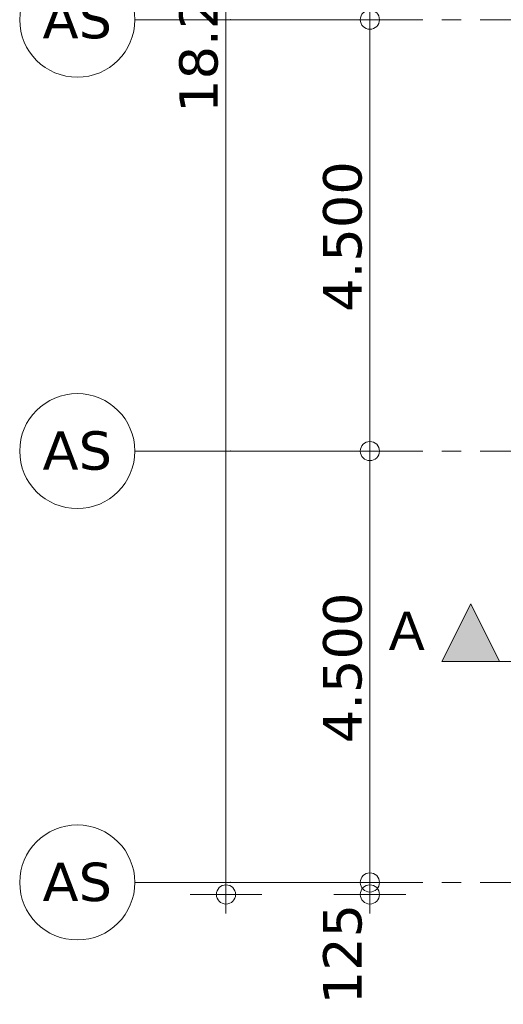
# Model space of a CAD drawing. Header units: millimetres. Extents: x -14925 to 266687, y -3550 to 35834.
# Tile 1 of 244: x -14925 to -9885, y -1271 to 9000. Entities that reach past the tile are written whole.
import ezdxf
from ezdxf.enums import TextEntityAlignment as Align

# ---------------------------------------------------------------- set-up
doc = ezdxf.new("R2010")
doc.units = ezdxf.units.MM
doc.header["$MEASUREMENT"] = 0
doc.linetypes.add('B0204', pattern=[2600, 2000, -200, 200, -200])
doc.linetypes.add('B0302', pattern=[2502.000046, 1252.000046, -625, 0, -625])
for name, color, linetype in [('A Lijn doorsnede', 7, 'Continuous'), ('A Lijn doorsnede 2D arcering', 7, 'Continuous'), ('A Stramien', 7, 'Continuous'), ('Tekst_dim 1_ 100 .DO', 7, 'Continuous')]:
    doc.layers.add(name, color=color, linetype=linetype)
doc.styles.add('GENERATED_STYLE_2', font='verdana.ttf')
doc.styles.add('GENERATED_STYLE_3', font='arial.ttf')
doc.dimstyles.new('GENERATED_STYLE__1', dxfattribs={"dimtxt": 400, "dimasz": 380, "dimexe": 0.18, "dimexo": 0.0625, "dimgap": 0, "dimtad": 1, "dimdec": 0, "dimzin": 0, "dimdsep": 46, "dimtxsty": 'GENERATED_STYLE_2', "dimblk": 'ARROWHEAD_7', "dimblk1": 'ARROWHEAD_7', "dimblk2": 'ARROWHEAD_7', "dimcen": 0.09, "dimse1": 1, "dimse2": 1, "dimclrd": 9, "dimclre": 9, "dimclrt": 9, "dimadec": 1, "dimazin": 0, "dimtfac": 1, "dimtdec": 4, "dimtmove": 0, "dimatfit": 3, "dimfxl": 1, "dimtolj": 1, "dimtzin": 0, "dimarcsym": 0})

# ---------------------------------------------------------------- blocks, each defined once
blk = doc.blocks.new('Standard grid marker_3')
at = {"layer": 'A Stramien', "color": 7, "linetype": 'B0204', "lineweight": 0}
for q in [(0, 0), (46550, 0)]:
    blk.add_line((1000, 0), q, dxfattribs=at)
at = {"layer": 'A Stramien', "color": 7, "linetype": 'Continuous', "lineweight": 0, "flags": 128}
blk.add_lwpolyline([(0, 0, 1), (-1200, 0, 1)], format="xyb", close=True, dxfattribs=at)
at = {"layer": 'A Stramien', "color": 7, "linetype": 'B0204', "lineweight": 0}
blk.add_point((1000, 0), dxfattribs=at)
blk.add_point((1000, 0), dxfattribs=at)
at = {"layer": 'A Stramien', "color": 9, "lineweight": 0, "style": 'GENERATED_STYLE_2'}
for tag, p in [('AC_MarkerText_1_0', (-600, 206)), ('AC_MarkerText_1_1', (48150, 206))]:
    blk.add_attdef(tag, text='', height=400, dxfattribs=at).set_placement(p, align=Align.TOP_CENTER)
blk = doc.blocks.new('Standard grid marker_4')
at = {"layer": 'A Stramien', "color": 7, "linetype": 'B0204', "lineweight": 0}
for p, q in [((1000, 0), (12450, 0)), ((12450, 0), (13450, 0)), ((1000, 0), (0, 0))]:
    blk.add_line(p, q, dxfattribs=at)
at = {"layer": 'A Stramien', "color": 7, "linetype": 'Continuous', "lineweight": 0, "flags": 128}
blk.add_lwpolyline([(0, 0, 1), (-1200, 0, 1)], format="xyb", close=True, dxfattribs=at)
at = {"layer": 'A Stramien', "color": 7, "linetype": 'B0204', "lineweight": 0}
blk.add_point((1000, 0), dxfattribs=at)
blk.add_point((1000, 0), dxfattribs=at)
at = {"layer": 'A Stramien', "color": 9, "lineweight": 0, "style": 'GENERATED_STYLE_2'}
blk.add_attdef('AC_MarkerText_1', text='', height=400, rotation=180, dxfattribs=at).set_placement((-600, -491), align=Align.TOP_CENTER)
blk = doc.blocks.new('*D1766')
at = {"layer": 'Tekst_dim 1_ 100 .DO', "color": 9, "linetype": 'Continuous', "lineweight": 0}
for p, q in [((-12775, 18025), (-12775, 18325)), ((-12400, 18125), (-13150, 18125)), ((-12775, -25), (-12775, 18025)), ((-12775, -325), (-12775, -25)), ((-12400, -125), (-13150, -125))]:
    blk.add_line(p, q, dxfattribs=at)
for centre in [(-12775, 18125), (-12775, -125)]:
    blk.add_circle(centre, 100, dxfattribs=at)
at = {"layer": 'Tekst_dim 1_ 100 .DO', "color": 9, "lineweight": 0, "insert": (-12855, 8028), "char_height": 400, "attachment_point": 7, "rotation": 90, "style": 'GENERATED_STYLE_2'}
blk.add_mtext('\\A1;{\\pql;\\fVerdana|b0|i0|c0|p0;\\W1.000000;18.250}', dxfattribs=at)
blk = doc.blocks.new('ARROWHEAD_7')
at = {"color": 0, "linetype": 'Continuous', "lineweight": 0}
for p, q in [((0, 0), (-1, 0)), ((-0.25, 0), (0.25, 0)), ((0, -0.25), (0, 0.25))]:
    blk.add_line(p, q, dxfattribs=at)
blk.add_circle((0, 0), 0.25, dxfattribs=at)
blk = doc.blocks.new('*D1767')
at = {"layer": 'Tekst_dim 1_ 100 .DO', "color": 9, "linetype": 'Continuous', "lineweight": 0}
for p, q in [((-10900, 0), (-11650, 0)), ((-11275, -25), (-11275, 100)), ((-11275, -325), (-11275, -25)), ((-10900, -125), (-11650, -125))]:
    blk.add_line(p, q, dxfattribs=at)
for centre in [(-11275, 0), (-11275, -125)]:
    blk.add_circle(centre, 100, dxfattribs=at)
at = {"layer": 'Tekst_dim 1_ 100 .DO', "color": 9, "lineweight": 0, "insert": (-11355, -1271), "char_height": 400, "attachment_point": 7, "rotation": 90, "style": 'GENERATED_STYLE_2'}
blk.add_mtext('\\A1;{\\pql;\\fVerdana|b0|i0|c0|p0;\\W1.000000;125}', dxfattribs=at)
blk = doc.blocks.new('*D1768')
at = {"layer": 'Tekst_dim 1_ 100 .DO', "color": 9, "linetype": 'Continuous', "lineweight": 0}
for p, q in [((-11275, 100), (-11275, 4600)), ((-10900, 4500), (-11650, 4500)), ((-11275, -25), (-11275, 100))]:
    blk.add_line(p, q, dxfattribs=at)
blk.add_circle((-11275, 4500), 100, dxfattribs=at)
at = {"layer": 'Tekst_dim 1_ 100 .DO', "color": 9, "lineweight": 0, "insert": (-11355, 1453), "char_height": 400, "attachment_point": 7, "rotation": 90, "style": 'GENERATED_STYLE_2'}
blk.add_mtext('\\A1;{\\pql;\\fVerdana|b0|i0|c0|p0;\\W1.000000;4.500}', dxfattribs=at)
blk = doc.blocks.new('*D1769')
at = {"layer": 'Tekst_dim 1_ 100 .DO', "color": 9, "linetype": 'Continuous', "lineweight": 0}
for p, q in [((-11275, 4600), (-11275, 9100)), ((-10900, 9000), (-11650, 9000)), ((-11275, 100), (-11275, 4600)), ((-10900, 4500), (-11650, 4500))]:
    blk.add_line(p, q, dxfattribs=at)
for centre in [(-11275, 9000), (-11275, 4500)]:
    blk.add_circle(centre, 100, dxfattribs=at)
at = {"layer": 'Tekst_dim 1_ 100 .DO', "color": 9, "lineweight": 0, "insert": (-11355, 5953), "char_height": 400, "attachment_point": 7, "rotation": 90, "style": 'GENERATED_STYLE_2'}
blk.add_mtext('\\A1;{\\pql;\\fVerdana|b0|i0|c0|p0;\\W1.000000;4.500}', dxfattribs=at)
blk = doc.blocks.new('*D1770')
at = {"layer": 'Tekst_dim 1_ 100 .DO', "color": 9, "linetype": 'Continuous', "lineweight": 0}
for p, q in [((-11275, 9100), (-11275, 13600)), ((-10900, 13500), (-11650, 13500)), ((-11275, 4600), (-11275, 9100)), ((-10900, 9000), (-11650, 9000))]:
    blk.add_line(p, q, dxfattribs=at)
for centre in [(-11275, 13500), (-11275, 9000)]:
    blk.add_circle(centre, 100, dxfattribs=at)
at = {"layer": 'Tekst_dim 1_ 100 .DO', "color": 9, "lineweight": 0, "insert": (-11355, 10453), "char_height": 400, "attachment_point": 7, "rotation": 90, "style": 'GENERATED_STYLE_2'}
blk.add_mtext('\\A1;{\\pql;\\fVerdana|b0|i0|c0|p0;\\W1.000000;4.500}', dxfattribs=at)
blk = doc.blocks.new('Cutting Plane_1_3', base_point=(-10225, 2305))
at = {"layer": 'A Lijn doorsnede 2D arcering', "linetype": 'Continuous', "lineweight": 0, "true_color": 0x000000}
blk.add_hatch(color=18, dxfattribs=at).paths.add_polyline_path([(-10525, 2305), (-9925, 2305), (-10225, 2905)])
at = {"layer": 'A Lijn doorsnede', "color": 9, "linetype": 'B0302', "lineweight": 0}
blk.add_line((-9925, 2305), (-8225, 2305), dxfattribs=at)
at = {"layer": 'A Lijn doorsnede', "color": 2, "linetype": 'Continuous', "lineweight": 0, "flags": 128}
blk.add_lwpolyline([(-10525, 2305), (-9925, 2305), (-10225, 2905)], close=True, dxfattribs=at)
at = {"layer": 'A Lijn doorsnede', "color": 2, "lineweight": 0, "insert": (-10705, 2425), "char_height": 400, "attachment_point": 9, "style": 'GENERATED_STYLE_3'}
blk.add_mtext('\\A1;{\\pqr;\\pt0;\\fArial|b0|i0|c0|p0;\\W1.000000;A}', dxfattribs=at)

msp = doc.modelspace()

# ---------------------------------------------------------------- block references
at = {"layer": 'A Lijn doorsnede', "color": 9, "lineweight": 0}
msp.add_blockref('Cutting Plane_1_3', (-10225, 2304.9), dxfattribs=at)
at = {"layer": 'A Stramien', "color": 1, "linetype": 'Continuous', "lineweight": 0}
ref = msp.add_blockref('Standard grid marker_4', (-13725, 9000), dxfattribs=dict(at, xscale=-1, zscale=1000, rotation=180))
ref.add_attrib('AC_MarkerText_1', 'AS', dxfattribs={"color": 9, "lineweight": 0, "height": 400, "style": 'GENERATED_STYLE_2'}).set_placement((-14325, 9206.1), align=Align.TOP_CENTER)
ref = msp.add_blockref('Standard grid marker_4', (-13725, 4500), dxfattribs=dict(at, xscale=-1, zscale=1000, rotation=180))
ref.add_attrib('AC_MarkerText_1', 'AS', dxfattribs={"color": 9, "lineweight": 0, "height": 400, "style": 'GENERATED_STYLE_2'}).set_placement((-14325, 4706.1), align=Align.TOP_CENTER)
ref = msp.add_blockref('Standard grid marker_3', (-13725, 0), dxfattribs=dict(at, zscale=1000))
ref.add_attrib('AC_MarkerText_1', 'AS', dxfattribs={"color": 9, "lineweight": 0, "height": 400, "style": 'GENERATED_STYLE_2'}).set_placement((-14325, 206.1), align=Align.TOP_CENTER)

# ---------------------------------------------------------------- dimensions: what is measured, and where the dimension line sits
at = {"layer": 'Tekst_dim 1_ 100 .DO', "color": 9, "linetype": 'Continuous', "lineweight": 0}
for base, p1, p2, picture, middle in [((-12775, 18125), (-9775, -125), (-9775, 18125), '*D1766', (-13055, 8850.6)), ((-11275, 13500), (-10310.6, 9000), (-10529.6, 13500), '*D1770', (-11555, 11122.8)), ((-11275, 9000), (-10557, 4500), (-10310.6, 9000), '*D1769', (-11555, 6622.8)), ((-11275, 4500), (-10392.8, 0), (-10557, 4500), '*D1768', (-11555, 2122.8)), ((-11275, 0), (-9775, -125), (-10392.8, 0), '*D1767', (-11555, -814.6))]:
    dim = msp.add_linear_dim(base=base, p1=p1, p2=p2, angle=90, dimstyle='GENERATED_STYLE__1', dxfattribs=at)
    dim.commit()
    dim.dimension.update_dxf_attribs({"geometry": picture, "text_midpoint": middle, "dimtype": 160, "text_rotation": 90})

doc.saveas('drawing.dxf')
